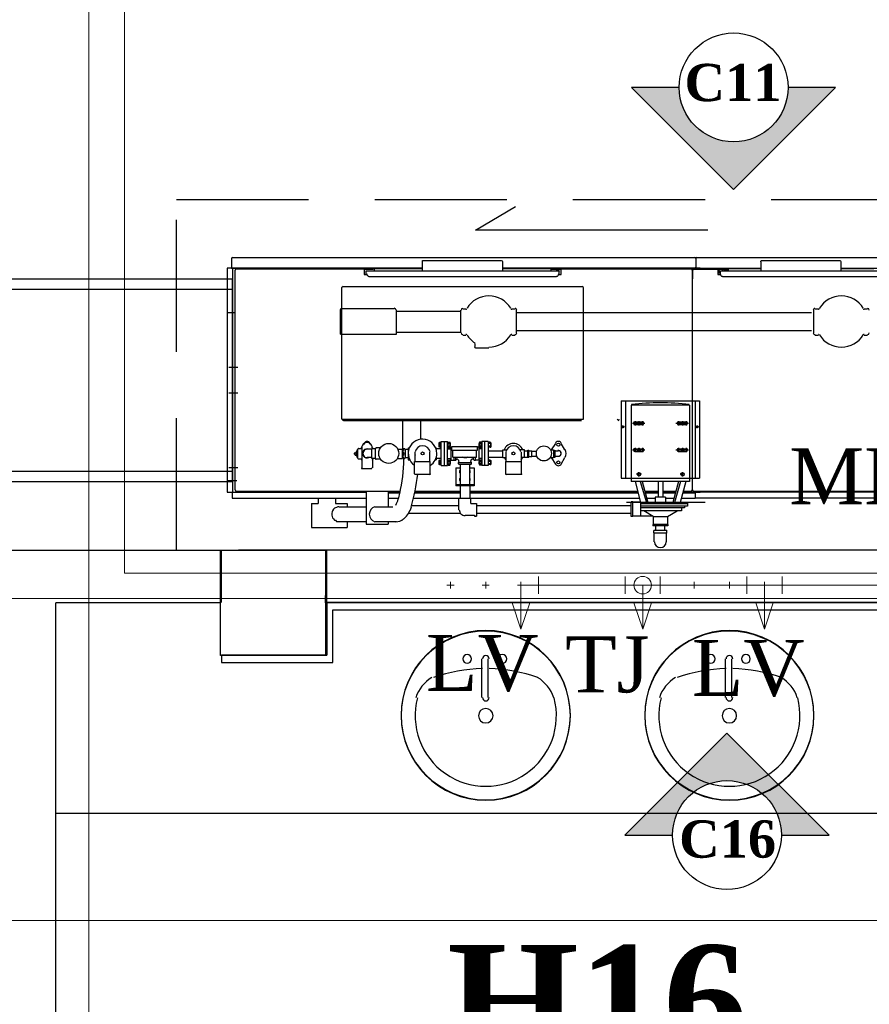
# Model space of a CAD drawing. Header units: millimetres. Extents: x 335 to 91596, y -1 to 84.
# Tile 52 of 87: x 382.34 to 385.55, y 19.31 to 23.03. Entities that reach past the tile are written whole.
import ezdxf

# ---------------------------------------------------------------- set-up
doc = ezdxf.new("R2010")
doc.units = ezdxf.units.MM
doc.header["$MEASUREMENT"] = 0
doc.linetypes.add('Dashed', pattern=[0.75, 0.5, -0.25])
for name, color, linetype, lineweight in [('AF-Conexões', 7, 'Continuous', 20), ('AF-Conexões detalhe', 7, 'Continuous', 20), ('AF-Textos conexão', 7, 'Continuous', 20), ('AF-Tubos detalhe', 5, 'Continuous', 20), ('DI-Detalhes', 7, 'Continuous', 20), ('SIMBOLOS INT', 8, 'Continuous', 5)]:
    doc.layers.add(name, color=color, linetype=linetype, lineweight=lineweight)
doc.styles.add('TimesNewRoman', font='times.ttf')
doc.styles.add('TimesNewRomanN', font='timesbd.ttf')

msp = doc.modelspace()

# ---------------------------------------------------------------- hatches: boundary and pattern name
at = {"linetype": 'Continuous'}
for color, points in [(3, [(385.2472, 22.7769), (385.4272, 22.7769), (385.0412, 22.3909), (384.6552, 22.7769), (384.8352, 22.7769), (384.8392, 22.7349), (384.8532, 22.6929), (384.8742, 22.6559), (384.9032, 22.6239), (384.9382, 22.5979), (384.9772, 22.5819), (385.0202, 22.5719), (385.0642, 22.5719), (385.1062, 22.5809), (385.1452, 22.5979), (385.1782, 22.6239), (385.2082, 22.6559), (385.2302, 22.6929), (385.2422, 22.7319)]), (8, [(384.4197, 20.4009), (384.4236, 20.402), (384.4079, 20.4723), (384.3845, 20.5407), (384.3532, 20.6012), (384.2986, 20.652), (384.2361, 20.6891), (384.1657, 20.7125), (384.0954, 20.7203), (384.0251, 20.7125), (383.9626, 20.6891), (383.9001, 20.652), (383.8454, 20.5992), (383.8142, 20.5387), (383.7907, 20.4723), (383.7907, 20.4723), (383.8142, 20.5407), (383.8532, 20.6032), (383.9001, 20.652), (383.9626, 20.6891), (384.0329, 20.7125), (384.1032, 20.7203), (384.1736, 20.7125), (384.2361, 20.6891), (384.2986, 20.652), (384.3532, 20.6012), (384.3845, 20.5387), (384.4079, 20.4723), (384.4236, 20.402), (384.4236, 20.4), (384.4236, 20.4)]), (8, [(385.3416, 20.4009), (385.3454, 20.402), (385.3298, 20.4723), (385.3064, 20.5407), (385.2751, 20.6012), (385.2204, 20.652), (385.1579, 20.6891), (385.0876, 20.7125), (385.0173, 20.7203), (384.947, 20.7125), (384.8845, 20.6891), (384.822, 20.652), (384.7673, 20.5992), (384.7361, 20.5387), (384.7126, 20.4723), (384.7126, 20.4723), (384.7361, 20.5407), (384.7751, 20.6032), (384.822, 20.652), (384.8845, 20.6891), (384.9548, 20.7125), (385.0251, 20.7203), (385.0954, 20.7125), (385.1579, 20.6891), (385.2204, 20.652), (385.2751, 20.6012), (385.3064, 20.5387), (385.3298, 20.4723), (385.3454, 20.402), (385.3454, 20.4), (385.3454, 20.4)]), (8, [(383.75, 20.6242), (383.75, 20.6262), (383.75, 20.6262), (383.75, 20.6242), (383.75, 20.6242), (383.75, 20.6242), (383.75, 20.6242)]), (8, [(384.6719, 20.6242), (384.6719, 20.6262), (384.6719, 20.6262), (384.6719, 20.6242), (384.6719, 20.6242), (384.6719, 20.6242), (384.6719, 20.6242)]), (3, [(384.8101, 19.9484), (384.6301, 19.9484), (385.0161, 20.3344), (385.4021, 19.9484), (385.2221, 19.9484), (385.2181, 19.9904), (385.2041, 20.0324), (385.1831, 20.0694), (385.1541, 20.1014), (385.1191, 20.1274), (385.0801, 20.1434), (385.0371, 20.1534), (384.9931, 20.1534), (384.9511, 20.1444), (384.9121, 20.1274), (384.8791, 20.1014), (384.8491, 20.0694), (384.8271, 20.0324), (384.8151, 19.9934)])]:
    msp.add_hatch(color=color, dxfattribs=at).paths.add_polyline_path(points)

# ---------------------------------------------------------------- linework, layer by layer
at = {"color": 3}
for p, q in [((385.0412, 22.3909), (384.6552, 22.7769)), ((384.8352, 22.7769), (384.6552, 22.7769)), ((385.4272, 22.7769), (385.0412, 22.3909)), ((385.4272, 22.7769), (385.2472, 22.7769)), ((384.6301, 19.9484), (385.0161, 20.3344)), ((385.0161, 20.3344), (385.4021, 19.9484)), ((384.6301, 19.9484), (384.8101, 19.9484)), ((385.2221, 19.9484), (385.4021, 19.9484))]:
    msp.add_line(p, q, dxfattribs=at)
at = {"color": 7}
for p, q in [((384.065, 22.2372), (384.216, 22.3262)), ((384.943, 22.2372), (384.065, 22.2372)), ((381.023, 22.0532), (383.145, 22.0532)), ((381.064, 22.0142), (383.145, 22.0142)), ((381.064, 21.3252), (383.145, 21.3252)), ((381.023, 21.2862), (383.145, 21.2862)), ((379.563, 21.0262), (383.497, 21.0262)), ((383.099, 20.6282), (383.099, 21.0262)), ((383.1032, 20.8278), (383.1032, 21.027)), ((391.923, 21.0262), (383.497, 21.0262)), ((383.5017, 20.8278), (383.5017, 21.027)), ((383.099, 20.8272), (382.476, 20.8272)), ((382.476, 17.1792), (382.476, 20.8272)), ((383.497, 20.8272), (383.497, 20.8542)), ((389.827, 20.8272), (383.497, 20.8272)), ((383.5017, 20.6285), (383.5017, 20.8278)), ((383.5017, 20.8278), (389.9704, 20.8278)), ((386.5486, 20.8278), (383.5017, 20.8278)), ((383.5017, 20.8278), (383.5017, 20.6285)), ((383.5251, 20.6012), (383.5251, 20.8004)), ((383.5251, 20.8004), (386.5486, 20.8004)), ((383.497, 20.6282), (383.099, 20.6282)), ((383.1032, 20.6285), (383.5017, 20.6285)), ((383.5017, 20.6285), (383.1032, 20.6285)), ((383.1032, 20.6285), (383.1032, 20.6012)), ((383.1032, 20.6012), (383.5251, 20.6012)), ((382.476, 20.0309), (386.5486, 20.0309))]:
    msp.add_line(p, q, dxfattribs=at)
at = {"color": 8}
for p, q in [((383.141, 22.1302), (383.141, 22.0952)), ((383.145, 22.1332), (385.707, 22.1332)), ((384.898, 22.1302), (384.898, 22.0952)), ((383.124, 22.0932), (383.124, 21.2462)), ((383.864, 22.0932), (383.124, 22.0932)), ((383.141, 22.0952), (383.141, 22.0932)), ((383.141, 22.0932), (383.864, 22.0932)), ((383.145, 22.0932), (383.145, 21.2462)), ((383.16, 22.0902), (383.677, 22.0902)), ((383.643, 22.0902), (383.643, 22.0692)), ((383.677, 22.0892), (383.677, 22.0902)), ((383.681, 22.0902), (383.681, 22.0832)), ((383.864, 22.0902), (383.681, 22.0902)), ((383.864, 22.0832), (383.864, 22.1222)), ((383.864, 22.1222), (384.163, 22.1222)), ((384.168, 22.0832), (384.168, 22.1172)), ((384.914, 22.0932), (384.168, 22.0932)), ((384.168, 22.0932), (384.896, 22.0932)), ((384.35, 22.0902), (384.168, 22.0902)), ((384.281, 22.0932), (384.281, 22.0902)), ((384.35, 22.0902), (384.35, 22.0832)), ((384.351, 22.0892), (384.351, 22.0902)), ((384.351, 22.0902), (384.88, 22.0902)), ((384.389, 22.0692), (384.389, 22.0902)), ((384.891, 22.0902), (385.018, 22.0902)), ((384.896, 22.0952), (384.898, 22.0952)), ((384.896, 22.0952), (384.896, 22.0932)), ((384.898, 22.0932), (385.145, 22.0932)), ((384.982, 22.0902), (384.982, 22.0692)), ((385.018, 22.0892), (385.018, 22.0902)), ((385.145, 22.0902), (385.02, 22.0902)), ((385.02, 22.0902), (385.02, 22.0832)), ((385.145, 22.0832), (385.145, 22.1172)), ((385.147, 22.1222), (385.444, 22.1222)), ((385.448, 22.0832), (385.448, 22.1172)), ((385.448, 22.0932), (385.708, 22.0932)), ((385.448, 22.0932), (385.724, 22.0932)), ((385.572, 22.0902), (385.448, 22.0902)), ((383.145, 21.2862), (383.145, 22.0532)), ((383.155, 21.2542), (383.155, 22.0852)), ((383.643, 22.0892), (383.677, 22.0892)), ((383.643, 22.0692), (383.651, 22.0692)), ((383.651, 22.0712), (383.651, 22.0832)), ((383.651, 22.0832), (384.381, 22.0832)), ((383.651, 22.0832), (383.662, 22.0832)), ((383.661, 22.0622), (384.371, 22.0622)), ((383.864, 22.0832), (384.168, 22.0832)), ((384.351, 22.0892), (384.389, 22.0892)), ((384.381, 22.0832), (384.37, 22.0832)), ((384.381, 22.0712), (384.381, 22.0832)), ((384.381, 22.0832), (384.381, 22.0822)), ((384.381, 22.0692), (384.389, 22.0692)), ((384.886, 21.2542), (384.886, 22.0852)), ((384.887, 22.0532), (384.886, 22.0532)), ((384.887, 22.0532), (384.887, 22.0852)), ((384.891, 22.0892), (385.018, 22.0892)), ((384.982, 22.0892), (385.018, 22.0892)), ((384.991, 22.0742), (384.982, 22.0742)), ((384.982, 22.0692), (384.991, 22.0692)), ((384.983, 22.0782), (384.983, 22.0852)), ((384.986, 22.0792), (384.986, 22.0852)), ((384.991, 22.0772), (384.986, 22.0772)), ((384.988, 22.0892), (384.996, 22.0892)), ((384.988, 22.0782), (384.991, 22.0782)), ((384.991, 22.0832), (385.603, 22.0832)), ((384.991, 22.0822), (384.991, 22.0832)), ((384.991, 22.0712), (384.991, 22.0832)), ((384.996, 22.0892), (385.002, 22.0852)), ((384.999, 22.0622), (385.593, 22.0622)), ((385.002, 22.0832), (385.002, 22.0852)), ((385.007, 22.0892), (385.02, 22.0892)), ((385.007, 22.0892), (385.007, 22.0852)), ((385.007, 22.0852), (385.02, 22.0852)), ((385.145, 22.0832), (385.448, 22.0832)), ((383.558, 21.5222), (383.558, 22.0182)), ((383.563, 22.0232), (384.468, 22.0232)), ((384.473, 21.5222), (384.473, 22.0182)), ((383.155, 21.9242), (383.124, 21.9242)), ((383.554, 21.8432), (383.554, 21.9352)), ((383.559, 21.9402), (383.757, 21.9402)), ((383.765, 21.8432), (383.765, 21.9352)), ((383.765, 21.9302), (384.009, 21.9302)), ((384.009, 21.8482), (384.009, 21.9342)), ((384.016, 21.9392), (384.028, 21.9392)), ((384.202, 21.9392), (384.214, 21.9392)), ((384.219, 21.8482), (384.219, 21.9342)), ((385.336, 21.9242), (384.219, 21.9242)), ((384.914, 21.9242), (384.886, 21.9242)), ((385.344, 21.9342), (385.344, 21.8482)), ((385.349, 21.9392), (385.362, 21.9392)), ((385.535, 21.9392), (385.548, 21.9392)), ((383.554, 21.8432), (383.765, 21.8432)), ((383.765, 21.8512), (384.009, 21.8512)), ((384.016, 21.8402), (384.028, 21.8402)), ((384.202, 21.8402), (384.214, 21.8402)), ((385.336, 21.8562), (384.219, 21.8562)), ((385.349, 21.8402), (385.362, 21.8402)), ((385.535, 21.8402), (385.548, 21.8402)), ((384.063, 21.7962), (384.063, 21.8082)), ((384.065, 21.7922), (384.115, 21.7922)), ((383.165, 21.7172), (383.131, 21.7172)), ((383.165, 21.6202), (383.131, 21.6202)), ((384.616, 21.5912), (384.912, 21.5912)), ((384.616, 21.5912), (384.616, 21.2992)), ((384.632, 21.5912), (384.632, 21.2992)), ((384.654, 21.5752), (384.654, 21.2992)), ((384.874, 21.5752), (384.654, 21.5752)), ((384.874, 21.5752), (384.874, 21.2992)), ((384.896, 21.5912), (384.896, 21.2992)), ((384.912, 21.5912), (384.912, 21.2992)), ((383.558, 21.5222), (384.473, 21.5222)), ((383.561, 21.5212), (383.561, 21.5222)), ((383.561, 21.5172), (383.566, 21.5222)), ((383.565, 21.5162), (384.009, 21.5162)), ((383.788, 21.5162), (383.788, 21.4052)), ((383.856, 21.5162), (383.856, 21.4452)), ((384.009, 21.5162), (384.466, 21.5162)), ((384.601, 21.5222), (384.606, 21.5172)), ((384.609, 21.5212), (384.609, 21.5222)), ((384.622, 21.4882), (384.622, 21.4962)), ((384.658, 21.5062), (384.705, 21.5062)), ((384.668, 21.5142), (384.668, 21.4982)), ((384.668, 21.5122), (384.696, 21.5122)), ((384.696, 21.5002), (384.668, 21.5002)), ((384.689, 21.5062), (384.673, 21.5062)), ((384.683, 21.5142), (384.683, 21.4982)), ((384.696, 21.5142), (384.696, 21.4982)), ((384.823, 21.5062), (384.87, 21.5062)), ((384.833, 21.5142), (384.833, 21.4982)), ((384.833, 21.5122), (384.861, 21.5122)), ((384.861, 21.5002), (384.833, 21.5002)), ((384.855, 21.5062), (384.839, 21.5062)), ((384.848, 21.5142), (384.848, 21.4982)), ((384.861, 21.5142), (384.861, 21.4982)), ((384.903, 21.4882), (384.903, 21.4962)), ((384.628, 21.4932), (384.62, 21.4932)), ((384.908, 21.4932), (384.9, 21.4932)), ((383.633, 21.4132), (383.635, 21.4202)), ((383.643, 21.4302), (383.641, 21.4262)), ((383.666, 21.4262), (383.665, 21.4302)), ((383.927, 21.4342), (383.927, 21.4322)), ((383.927, 21.4162), (383.927, 21.4322)), ((383.929, 21.4342), (383.935, 21.4342)), ((383.929, 21.4292), (383.935, 21.4292)), ((383.929, 21.4202), (383.935, 21.4202)), ((383.935, 21.3462), (383.935, 21.4372)), ((383.935, 21.4372), (383.947, 21.4372)), ((383.947, 21.4372), (383.959, 21.4372)), ((383.947, 21.3462), (383.947, 21.4372)), ((383.959, 21.3462), (383.959, 21.4372)), ((383.961, 21.4342), (383.968, 21.4342)), ((383.961, 21.4302), (383.968, 21.4302)), ((383.961, 21.4202), (383.968, 21.4202)), ((383.969, 21.4322), (383.969, 21.4182)), ((383.969, 21.4302), (383.969, 21.4292)), ((383.969, 21.4292), (383.969, 21.4202)), ((384.079, 21.4302), (384.078, 21.4292)), ((384.078, 21.4202), (384.078, 21.4292)), ((384.079, 21.4202), (384.078, 21.4202)), ((384.088, 21.4342), (384.079, 21.4342)), ((384.079, 21.4182), (384.079, 21.4322)), ((384.088, 21.4302), (384.079, 21.4302)), ((384.088, 21.4202), (384.079, 21.4202)), ((384.1, 21.4372), (384.088, 21.4372)), ((384.088, 21.4372), (384.088, 21.3462)), ((384.112, 21.4372), (384.1, 21.4372)), ((384.1, 21.3462), (384.1, 21.4372)), ((384.112, 21.4372), (384.112, 21.3462)), ((384.12, 21.4342), (384.112, 21.4342)), ((384.12, 21.4292), (384.112, 21.4292)), ((384.12, 21.4202), (384.112, 21.4202)), ((384.12, 21.4342), (384.122, 21.4322)), ((384.122, 21.4322), (384.122, 21.4162)), ((384.367, 21.4302), (384.351, 21.4052)), ((384.403, 21.4052), (384.389, 21.4302)), ((383.606, 21.3892), (383.606, 21.3932)), ((383.609, 21.3942), (383.611, 21.3942)), ((383.609, 21.3862), (383.611, 21.3862)), ((383.613, 21.3972), (383.613, 21.3982)), ((383.613, 21.3982), (383.613, 21.3842)), ((383.617, 21.3982), (383.613, 21.3982)), ((383.613, 21.3842), (383.617, 21.3842)), ((383.617, 21.3762), (383.617, 21.4052)), ((383.619, 21.4052), (383.617, 21.4052)), ((383.619, 21.3732), (383.619, 21.4092)), ((383.63, 21.4102), (383.622, 21.4102)), ((383.634, 21.4162), (383.633, 21.4102)), ((383.634, 21.4132), (383.634, 21.3372)), ((383.672, 21.4082), (383.654, 21.4082)), ((383.677, 21.4092), (383.672, 21.4162)), ((383.672, 21.3732), (383.672, 21.4092)), ((383.686, 21.4092), (383.672, 21.4092)), ((383.674, 21.4132), (383.674, 21.4092)), ((383.686, 21.3722), (383.686, 21.4102)), ((383.704, 21.4132), (383.688, 21.4132)), ((383.77, 21.4082), (383.788, 21.4082)), ((383.788, 21.3732), (383.788, 21.4082)), ((383.788, 21.4052), (383.789, 21.4052)), ((383.789, 21.3812), (383.789, 21.4002)), ((383.797, 21.4102), (383.792, 21.4102)), ((383.797, 21.4082), (383.809, 21.4082)), ((383.798, 21.4082), (383.798, 21.3762)), ((383.809, 21.4132), (383.809, 21.3682)), ((383.809, 21.4132), (383.814, 21.4132)), ((383.836, 21.3622), (383.836, 21.3972)), ((383.892, 21.3622), (383.892, 21.3972)), ((383.913, 21.4132), (383.915, 21.4132)), ((383.915, 21.4132), (383.915, 21.4102)), ((383.935, 21.4092), (383.915, 21.4092)), ((383.929, 21.4162), (383.935, 21.4162)), ((383.959, 21.4092), (383.972, 21.4092)), ((383.961, 21.4142), (383.968, 21.4142)), ((383.972, 21.3662), (383.972, 21.4162)), ((383.972, 21.4162), (383.975, 21.4162)), ((383.975, 21.4042), (383.975, 21.4182)), ((383.975, 21.4182), (384.072, 21.4182)), ((383.975, 21.4042), (384.072, 21.4042)), ((383.979, 21.3782), (383.979, 21.4042)), ((384.068, 21.3782), (384.068, 21.4042)), ((384.072, 21.4042), (384.072, 21.4182)), ((384.078, 21.4162), (384.072, 21.4162)), ((384.078, 21.3662), (384.078, 21.4162)), ((384.088, 21.4092), (384.078, 21.4092)), ((384.088, 21.4142), (384.079, 21.4142)), ((384.12, 21.4162), (384.112, 21.4162)), ((384.112, 21.4022), (384.16, 21.4022)), ((384.12, 21.4162), (384.122, 21.4162)), ((384.16, 21.4022), (384.168, 21.4022)), ((384.168, 21.3772), (384.168, 21.4052)), ((384.168, 21.4052), (384.182, 21.4052)), ((384.18, 21.3622), (384.18, 21.3972)), ((384.25, 21.4052), (384.234, 21.4052)), ((384.238, 21.3622), (384.238, 21.3972)), ((384.25, 21.3772), (384.25, 21.4052)), ((384.25, 21.4022), (384.262, 21.4022)), ((384.262, 21.3782), (384.262, 21.4042)), ((384.262, 21.4042), (384.266, 21.4042)), ((384.266, 21.3782), (384.266, 21.4042)), ((384.266, 21.4022), (384.277, 21.4022)), ((384.277, 21.3812), (384.277, 21.4022)), ((384.277, 21.4002), (384.295, 21.4002)), ((384.277, 21.3822), (384.295, 21.3822)), ((384.349, 21.4052), (384.359, 21.4052)), ((384.359, 21.4052), (384.359, 21.3762)), ((384.359, 21.4022), (384.366, 21.4042)), ((384.366, 21.3782), (384.366, 21.4042)), ((384.366, 21.4022), (384.378, 21.4022)), ((384.658, 21.4052), (384.705, 21.4052)), ((384.668, 21.4132), (384.668, 21.3972)), ((384.668, 21.4102), (384.696, 21.4102)), ((384.696, 21.3982), (384.668, 21.3982)), ((384.689, 21.4052), (384.673, 21.4052)), ((384.683, 21.4132), (384.683, 21.3972)), ((384.696, 21.4132), (384.696, 21.3972)), ((384.823, 21.4052), (384.87, 21.4052)), ((384.833, 21.4132), (384.833, 21.3972)), ((384.833, 21.4102), (384.861, 21.4102)), ((384.861, 21.3982), (384.833, 21.3982)), ((384.855, 21.4052), (384.839, 21.4052)), ((384.848, 21.4132), (384.848, 21.3972)), ((384.861, 21.4132), (384.861, 21.3972)), ((383.619, 21.3762), (383.617, 21.3762)), ((383.634, 21.3702), (383.622, 21.3702)), ((383.63, 21.3722), (383.634, 21.3662)), ((383.672, 21.3762), (383.654, 21.3762)), ((383.686, 21.3732), (383.672, 21.3732)), ((383.674, 21.3662), (383.677, 21.3732)), ((383.674, 21.3732), (383.674, 21.3372)), ((383.704, 21.3702), (383.688, 21.3702)), ((383.77, 21.3732), (383.788, 21.3732)), ((383.788, 21.3762), (383.789, 21.3762)), ((383.797, 21.3722), (383.792, 21.3722)), ((383.797, 21.3762), (383.809, 21.3762)), ((383.809, 21.3682), (383.814, 21.3682)), ((383.834, 21.3152), (383.834, 21.3622)), ((383.834, 21.3622), (383.893, 21.3622)), ((383.893, 21.3152), (383.893, 21.3622)), ((383.913, 21.3682), (383.915, 21.3682)), ((383.935, 21.3732), (383.915, 21.3732)), ((383.915, 21.3722), (383.915, 21.3682)), ((383.927, 21.3662), (383.927, 21.3652)), ((383.927, 21.3502), (383.927, 21.3652)), ((383.929, 21.3662), (383.935, 21.3662)), ((383.929, 21.3622), (383.935, 21.3622)), ((383.929, 21.3532), (383.935, 21.3532)), ((383.929, 21.3502), (383.935, 21.3502)), ((383.935, 21.3462), (383.947, 21.3462)), ((383.947, 21.3462), (383.959, 21.3462)), ((383.959, 21.3732), (383.972, 21.3732)), ((383.961, 21.3662), (383.968, 21.3662)), ((383.961, 21.3622), (383.968, 21.3622)), ((383.961, 21.3532), (383.968, 21.3532)), ((383.961, 21.3472), (383.968, 21.3472)), ((383.969, 21.3652), (383.969, 21.3512)), ((383.969, 21.3632), (383.969, 21.3622)), ((383.969, 21.3622), (383.969, 21.3532)), ((383.972, 21.3662), (383.984, 21.3662)), ((383.979, 21.3782), (384.068, 21.3782)), ((383.984, 21.3662), (383.984, 21.3782)), ((383.985, 21.3662), (383.99, 21.3662)), ((383.99, 21.3682), (383.99, 21.3782)), ((384, 21.3532), (384, 21.3582)), ((384.001, 21.3582), (384.048, 21.3582)), ((384.001, 21.3512), (384.048, 21.3512)), ((384.007, 21.2732), (384.007, 21.3512)), ((384.043, 21.2732), (384.043, 21.3512)), ((384.049, 21.3532), (384.049, 21.3582)), ((384.055, 21.3702), (384.057, 21.3702)), ((384.057, 21.3682), (384.057, 21.3782)), ((384.059, 21.3662), (384.064, 21.3662)), ((384.064, 21.3662), (384.064, 21.3782)), ((384.078, 21.3662), (384.064, 21.3662)), ((384.088, 21.3732), (384.078, 21.3732)), ((384.079, 21.3632), (384.078, 21.3622)), ((384.078, 21.3532), (384.078, 21.3622)), ((384.079, 21.3532), (384.078, 21.3532)), ((384.088, 21.3662), (384.079, 21.3662)), ((384.079, 21.3512), (384.079, 21.3652)), ((384.088, 21.3622), (384.079, 21.3622)), ((384.088, 21.3532), (384.079, 21.3532)), ((384.088, 21.3472), (384.079, 21.3472)), ((384.1, 21.3462), (384.088, 21.3462)), ((384.112, 21.3462), (384.1, 21.3462)), ((384.112, 21.3782), (384.16, 21.3782)), ((384.12, 21.3662), (384.112, 21.3662)), ((384.12, 21.3622), (384.112, 21.3622)), ((384.12, 21.3532), (384.112, 21.3532)), ((384.12, 21.3502), (384.112, 21.3502)), ((384.12, 21.3662), (384.122, 21.3652)), ((384.12, 21.3502), (384.122, 21.3502)), ((384.122, 21.3652), (384.122, 21.3502)), ((384.16, 21.3782), (384.168, 21.3782)), ((384.168, 21.3772), (384.18, 21.3772)), ((384.179, 21.3152), (384.179, 21.3622)), ((384.179, 21.3622), (384.239, 21.3622)), ((384.25, 21.3772), (384.238, 21.3772)), ((384.239, 21.3152), (384.239, 21.3622)), ((384.25, 21.3782), (384.262, 21.3782)), ((384.262, 21.3782), (384.266, 21.3782)), ((384.266, 21.3812), (384.277, 21.3812)), ((384.349, 21.3762), (384.359, 21.3762)), ((384.351, 21.3762), (384.367, 21.3512)), ((384.359, 21.3782), (384.366, 21.3782)), ((384.378, 21.3812), (384.366, 21.3812)), ((384.389, 21.3512), (384.403, 21.3762)), ((383.165, 21.3372), (383.131, 21.3372)), ((383.635, 21.3352), (383.67, 21.3352)), ((383.836, 21.3142), (383.892, 21.3142)), ((383.99, 21.3372), (384.007, 21.3372)), ((383.99, 21.3372), (383.99, 21.2702)), ((384.043, 21.3372), (384.059, 21.3372)), ((384.059, 21.3372), (384.059, 21.2702)), ((384.18, 21.3142), (384.238, 21.3142)), ((384.689, 21.3132), (384.673, 21.3132)), ((384.683, 21.3052), (384.683, 21.3212)), ((384.855, 21.3132), (384.839, 21.3132)), ((384.848, 21.3052), (384.848, 21.3212)), ((383.129, 21.2892), (383.161, 21.2892)), ((384.059, 21.2732), (383.99, 21.2732)), ((384.059, 21.2702), (383.99, 21.2702)), ((383.999, 21.2702), (383.999, 21.2732)), ((384.007, 21.2222), (384.007, 21.2702)), ((384.043, 21.2702), (384.043, 21.2222)), ((384.049, 21.2702), (384.049, 21.2732)), ((384.616, 21.2992), (384.912, 21.2992)), ((384.654, 21.2992), (384.654, 21.2862)), ((384.874, 21.2862), (384.654, 21.2862)), ((384.668, 21.2862), (384.689, 21.2062)), ((384.688, 21.2862), (384.711, 21.2062)), ((384.695, 21.2862), (384.717, 21.2062)), ((384.755, 21.2862), (384.755, 21.2272)), ((384.773, 21.2862), (384.773, 21.2272)), ((384.833, 21.2862), (384.811, 21.2062)), ((384.84, 21.2862), (384.817, 21.2062)), ((384.86, 21.2862), (384.839, 21.2062)), ((384.874, 21.2992), (384.874, 21.2862)), ((383.124, 21.2462), (383.65, 21.2462)), ((383.144, 21.2462), (383.144, 21.2232)), ((383.144, 21.2452), (383.65, 21.2452)), ((383.16, 21.2492), (383.778, 21.2492)), ((383.65, 21.2492), (383.65, 21.1242)), ((383.734, 21.2492), (383.734, 21.1902)), ((383.734, 21.2462), (383.778, 21.2462)), ((383.734, 21.2452), (383.777, 21.2452)), ((383.734, 21.2432), (383.777, 21.2432)), ((383.836, 21.2492), (384.007, 21.2492)), ((383.836, 21.2462), (384.007, 21.2462)), ((383.836, 21.2452), (384.007, 21.2452)), ((383.836, 21.2432), (384.007, 21.2432)), ((384.043, 21.2492), (384.677, 21.2492)), ((384.043, 21.2462), (384.679, 21.2462)), ((384.043, 21.2452), (384.679, 21.2452)), ((384.043, 21.2432), (384.679, 21.2432)), ((384.705, 21.2492), (384.755, 21.2492)), ((384.705, 21.2462), (384.755, 21.2462)), ((384.707, 21.2452), (384.755, 21.2452)), ((384.707, 21.2432), (384.755, 21.2432)), ((384.773, 21.2492), (384.823, 21.2492)), ((384.773, 21.2462), (384.823, 21.2462)), ((384.773, 21.2452), (384.821, 21.2452)), ((384.773, 21.2432), (384.821, 21.2432)), ((384.849, 21.2492), (384.88, 21.2492)), ((384.849, 21.2462), (384.914, 21.2462)), ((384.849, 21.2452), (384.896, 21.2452)), ((384.849, 21.2432), (384.896, 21.2432)), ((384.891, 21.2492), (385.694, 21.2492)), ((385.724, 21.2462), (384.895, 21.2462)), ((385.708, 21.2452), (384.895, 21.2452)), ((384.896, 21.2462), (384.896, 21.2232)), ((383.144, 21.2232), (383.65, 21.2232)), ((383.444, 21.2032), (383.469, 21.2032)), ((383.444, 21.2032), (383.444, 21.1122)), ((383.469, 21.2232), (383.469, 21.2032)), ((383.534, 21.2232), (383.534, 21.2032)), ((383.534, 21.2032), (383.579, 21.2032)), ((383.579, 21.2032), (383.579, 21.1902)), ((383.734, 21.2232), (383.773, 21.2232)), ((383.83, 21.2232), (384.007, 21.2232)), ((384.001, 21.1792), (384.001, 21.2222)), ((384.047, 21.2222), (384.001, 21.2222)), ((384.043, 21.2232), (384.684, 21.2232)), ((384.047, 21.2022), (384.047, 21.2222)), ((384.047, 21.2022), (384.06, 21.2022)), ((384.06, 21.2032), (384.068, 21.2032)), ((384.06, 21.2032), (384.06, 21.2022)), ((384.068, 21.2032), (384.068, 21.1552)), ((384.934, 21.2062), (384.636, 21.2062)), ((384.654, 21.1542), (384.654, 21.2092)), ((384.66, 21.2092), (384.654, 21.2092)), ((384.66, 21.1542), (384.66, 21.2092)), ((384.689, 21.2072), (384.66, 21.2072)), ((384.689, 21.2072), (384.689, 21.1552)), ((384.866, 21.2062), (384.689, 21.2062)), ((384.866, 21.2012), (384.689, 21.2012)), ((384.712, 21.2232), (384.744, 21.2232)), ((384.744, 21.2272), (384.744, 21.2062)), ((384.784, 21.2272), (384.744, 21.2272)), ((384.784, 21.2272), (384.784, 21.2062)), ((384.784, 21.2232), (384.816, 21.2232)), ((384.844, 21.2232), (384.896, 21.2232)), ((384.866, 21.2062), (384.866, 21.1932)), ((385.708, 21.2232), (384.896, 21.2232)), ((383.522, 21.1712), (383.521, 21.1662)), ((383.521, 21.1662), (383.521, 21.1622)), ((383.521, 21.1622), (383.521, 21.1592)), ((383.521, 21.1592), (383.522, 21.1542)), ((383.523, 21.1752), (383.522, 21.1712)), ((383.527, 21.1812), (383.523, 21.1752)), ((383.531, 21.1852), (383.527, 21.1812)), ((383.534, 21.1862), (383.531, 21.1852)), ((383.538, 21.1872), (383.534, 21.1862)), ((383.543, 21.1902), (383.538, 21.1872)), ((383.547, 21.1902), (383.543, 21.1902)), ((383.549, 21.1902), (383.651, 21.1902)), ((383.685, 21.1902), (383.752, 21.1902)), ((383.81, 21.1662), (384.007, 21.1662)), ((383.824, 21.1952), (384.001, 21.1952)), ((384.025, 21.1592), (384.06, 21.1592)), ((384.06, 21.1592), (384.06, 21.1552)), ((384.068, 21.1952), (384.654, 21.1952)), ((384.068, 21.1662), (384.654, 21.1662)), ((384.866, 21.1932), (384.689, 21.1932)), ((384.855, 21.1862), (384.689, 21.1862)), ((384.844, 21.1752), (384.689, 21.1752)), ((384.737, 21.1542), (384.701, 21.1752)), ((384.791, 21.1542), (384.827, 21.1752)), ((384.844, 21.1862), (384.844, 21.1752)), ((384.855, 21.1932), (384.855, 21.1862)), ((383.522, 21.1542), (383.523, 21.1482)), ((383.523, 21.1482), (383.527, 21.1442)), ((383.527, 21.1442), (383.531, 21.1402)), ((383.531, 21.1402), (383.534, 21.1392)), ((383.534, 21.1392), (383.538, 21.1352)), ((383.538, 21.1352), (383.543, 21.1352)), ((383.543, 21.1352), (383.549, 21.1342)), ((383.547, 21.1342), (383.65, 21.1342)), ((383.579, 21.1342), (383.579, 21.1122)), ((383.65, 21.1242), (383.734, 21.1242)), ((383.685, 21.1342), (383.765, 21.1342)), ((383.734, 21.1342), (383.734, 21.1242)), ((384.06, 21.1552), (384.068, 21.1552)), ((384.66, 21.1542), (384.654, 21.1542)), ((384.689, 21.1552), (384.66, 21.1552)), ((384.733, 21.1552), (384.689, 21.1552)), ((384.792, 21.1232), (384.736, 21.1232)), ((384.736, 21.1232), (384.736, 21.1182)), ((384.737, 21.1542), (384.737, 21.1232)), ((384.737, 21.1542), (384.791, 21.1542)), ((384.791, 21.1542), (384.791, 21.1232)), ((384.792, 21.1232), (384.792, 21.1182)), ((383.444, 21.1122), (383.579, 21.1122)), ((384.792, 21.1182), (384.736, 21.1182)), ((384.739, 21.0922), (384.739, 21.1002)), ((384.741, 21.1022), (384.787, 21.1022)), ((384.741, 21.0582), (384.741, 21.0922)), ((384.741, 21.0922), (384.787, 21.0922)), ((384.747, 21.1022), (384.747, 21.1182)), ((384.747, 21.1022), (384.781, 21.1022)), ((384.781, 21.1022), (384.781, 21.1182)), ((384.787, 21.0582), (384.787, 21.0922)), ((384.789, 21.0922), (384.789, 21.1002)), ((384.0876, 20.6149), (384.0876, 20.4684)), ((384.1111, 20.6149), (384.1111, 20.4684)), ((385.0095, 20.6149), (385.0095, 20.4684)), ((385.0329, 20.6149), (385.0329, 20.4684))]:
    msp.add_line(p, q, dxfattribs=at)
msp.add_line((383.497, 21.0262), (383.497, 20.6282))
at = {"color": 7, "linetype": 'Dashed'}
msp.add_lwpolyline([(385.917, 21.0262), (382.933, 21.0262), (382.933, 22.3532), (385.917, 22.3532), (385.917, 21.0262)], dxfattribs=at)
at = {"color": 3}
for centre in [(385.0412, 22.7769), (385.0161, 19.9484)]:
    msp.add_circle(centre, 0.206, dxfattribs=at)
at = {"color": 8}
for centre, radius in [((384.622, 21.4932), 0.00398), ((384.683, 21.5062), 0.00663), ((384.848, 21.5062), 0.00663), ((384.903, 21.4932), 0.00398), ((383.736, 21.3922), 0.0379), ((384.323, 21.3922), 0.0284), ((384.378, 21.4252), 0.0058), ((383.864, 21.3922), 0.0058), ((384.208, 21.3922), 0.0058), ((384.683, 21.4052), 0.00663), ((384.848, 21.4052), 0.00663), ((384.378, 21.3582), 0.0058), ((384.683, 21.3132), 0.00663), ((384.848, 21.3132), 0.00663)]:
    msp.add_circle(centre, radius, dxfattribs=at)
for centre, radius, start, end in [((383.145, 22.1302), 0.00369, 90, 180), ((384.895, 22.1302), 0.00369, 0, 90), ((384.902, 22.1302), 0.00369, 90, 180), ((383.16, 22.0852), 0.00516, 90, 180), ((384.163, 22.1172), 0.00421, 0, 89.9999), ((384.88, 22.0852), 0.00516, 0, 90), ((384.891, 22.0852), 0.00516, 90, 180), ((385.147, 22.1172), 0.00421, 89.9999, 180), ((385.444, 22.1172), 0.00421, 0, 90), ((383.661, 22.0712), 0.00842, 180, 270), ((384.371, 22.0712), 0.00842, 270, 0), ((384.891, 22.0852), 0.00317, 90, 180), ((384.98, 22.0852), 0.00303, 0, 61.438), ((384.986, 22.0782), 0.00303, 209.923, 270), ((384.986, 22.0782), 0.00104, 180, 270), ((384.988, 22.0852), 0.00212, 90.0002, 180), ((384.988, 22.0792), 0.00212, 180, 270), ((384.999, 22.0712), 0.00842, 180, 270), ((383.563, 22.0182), 0.00516, 90, 180), ((384.468, 22.0182), 0.00516, 0, 90), ((384.115, 21.8912), 0.0969, 31.3976, 148.598), ((385.449, 21.8912), 0.0969, 31.3994, 148.6), ((383.559, 21.9352), 0.00634, 89.9999, 180), ((383.757, 21.9352), 0.00634, 0, 89.9999), ((384.016, 21.9342), 0.00634, 89.9982, 179.998), ((384.028, 21.9422), 0.00421, 269.998, 328.604), ((384.202, 21.9422), 0.00421, 211.399, 269.998), ((384.214, 21.9342), 0.00634, 359.998, 89.9982), ((385.349, 21.9342), 0.00634, 89.9999, 180), ((385.362, 21.9422), 0.00421, 270, 328.606), ((385.535, 21.9422), 0.00421, 211.4, 270), ((385.548, 21.9342), 0.00634, 0, 89.9998), ((384.016, 21.8482), 0.00634, 179.998, 269.998), ((384.028, 21.8382), 0.00421, 31.3986, 89.9982), ((384.115, 21.8912), 0.0969, 211.397, 236.327), ((384.115, 21.8912), 0.0969, 269.998, 328.6), ((384.202, 21.8382), 0.00421, 89.9982, 148.592), ((384.214, 21.8482), 0.00634, 269.998, 359.998), ((385.349, 21.8482), 0.00634, 180, 270), ((385.362, 21.8382), 0.00421, 31.4004, 89.9999), ((385.449, 21.8912), 0.0969, 211.399, 328.602), ((385.535, 21.8382), 0.00421, 89.9999, 148.594), ((385.548, 21.8482), 0.00634, 270, 0), ((384.065, 21.7962), 0.00421, 179.998, 269.998), ((384.764, 20.6772), 0.9063, 83.0635, 96.9365), ((383.565, 21.5212), 0.00411, 180, 270), ((384.604, 21.5212), 0.00411, 270, 0), ((384.668, 21.5062), 0.00597, 90, 270), ((384.696, 21.5062), 0.00597, 270, 90), ((384.833, 21.5062), 0.00597, 90, 270), ((384.861, 21.5062), 0.00597, 270, 90), ((383.654, 21.4132), 0.02, 359.746, 180), ((383.654, 21.4252), 0.0126, 30.0024, 149.999), ((383.864, 21.3922), 0.0542, 0.0001, 236.089), ((383.864, 21.3922), 0.029, 11.6821, 168.278), ((383.929, 21.4322), 0.00245, 110.228, 249.772), ((383.929, 21.4182), 0.00245, 110.228, 249.772), ((383.935, 21.4252), 0.00739, 141.56, 218.44), ((383.975, 21.4252), 0.0155, 162.011, 197.989), ((383.964, 21.4322), 0.00415, 144.868, 215.132), ((383.964, 21.4182), 0.00415, 144.868, 215.132), ((383.964, 21.4322), 0.00415, 324.868, 35.1321), ((383.964, 21.4182), 0.00415, 324.869, 35.1314), ((383.953, 21.4252), 0.0155, 342.011, 17.9889), ((384.083, 21.4322), 0.00415, 144.869, 215.131), ((384.083, 21.4182), 0.00415, 144.868, 215.132), ((384.095, 21.4252), 0.0155, 162.011, 197.989), ((384.072, 21.4252), 0.0155, 342.011, 17.9889), ((384.084, 21.4322), 0.00415, 324.868, 35.132), ((384.084, 21.4182), 0.00415, 324.868, 35.1321), ((384.118, 21.4322), 0.00245, 290.228, 69.7721), ((384.118, 21.4182), 0.00245, 290.228, 69.7721), ((384.115, 21.4252), 0.00739, 321.56, 38.4396), ((384.208, 21.3922), 0.0379, 21.1818, 158.818), ((384.208, 21.3922), 0.029, 89.9999, 167.835), ((384.208, 21.3922), 0.029, 12.1648, 89.9999), ((384.378, 21.4252), 0.0126, 131.81, 148.837), ((384.378, 21.4252), 0.0126, 48.1898, 131.81), ((384.378, 21.4252), 0.0126, 30, 48.1896), ((383.609, 21.3932), 0.00202, 90, 179.999), ((383.609, 21.3932), 0.00202, 179.999, 270), ((383.609, 21.3892), 0.00202, 90, 179.999), ((383.609, 21.3892), 0.00202, 179.999, 270), ((383.611, 21.3972), 0.00202, 270, 0.0007), ((383.611, 21.3842), 0.00202, 0.0007, 90), ((383.622, 21.4092), 0.00212, 90, 180), ((383.63, 21.4132), 0.00212, 270, 339.859), ((383.654, 21.3922), 0.0172, 66.8842, 293.12), ((383.654, 21.3922), 0.0158, 90.0002, 270.178), ((383.688, 21.4102), 0.00202, 89.9999, 180), ((383.813, 21.4002), 0.0232, 155.91, 204.09), ((383.813, 21.3812), 0.0232, 155.91, 204.09), ((383.776, 21.4002), 0.0232, 335.91, 24.0905), ((383.776, 21.3812), 0.0232, 335.91, 24.0905), ((383.837, 21.3842), 0.00212, 180, 192.165), ((383.864, 21.3922), 0.029, 191.722, 192.165), ((383.889, 21.3842), 0.00212, 347.835, 0), ((383.864, 21.3922), 0.0542, 303.914, 0), ((384.378, 21.3922), 0.0295, 149.775, 150.009), ((384.378, 21.3922), 0.0107, 259.834, 100.166), ((384.378, 21.3922), 0.0105, 270, 90), ((384.378, 21.3922), 0.0295, 330, 30), ((384.668, 21.4052), 0.00597, 90, 270), ((384.696, 21.4052), 0.00597, 270, 90), ((384.833, 21.4052), 0.00597, 90, 270), ((384.861, 21.4052), 0.00597, 270, 90), ((383.622, 21.3732), 0.00212, 180, 270), ((383.688, 21.3722), 0.00202, 180, 270), ((383.16, 21.3822), 0.6337, 347.03, 359.009), ((383.929, 21.3652), 0.00245, 110.228, 249.772), ((383.929, 21.3512), 0.00245, 110.228, 249.772), ((383.935, 21.3582), 0.00739, 141.56, 218.44), ((383.975, 21.3582), 0.0155, 162.011, 197.989), ((383.964, 21.3652), 0.00415, 144.868, 215.132), ((383.964, 21.3512), 0.00415, 144.868, 215.132), ((383.964, 21.3652), 0.00415, 324.868, 35.1321), ((383.964, 21.3512), 0.00415, 324.869, 35.1314), ((383.953, 21.3582), 0.0155, 342.011, 17.9889), ((383.985, 21.3682), 0.00104, 180, 270), ((383.99, 21.3682), 0.00104, 270, 0), ((383.992, 21.3682), 0.00104, 90.0002, 180), ((383.992, 21.3612), 0.00947, 0, 89.9999), ((384.001, 21.3582), 0.00104, 90.0002, 180), ((384.001, 21.3532), 0.00104, 180, 270), ((384.001, 21.3612), 0.00104, 270, 0), ((384.025, 21.3922), 0.0158, 233.096, 306.904), ((384.044, 21.3772), 0.00212, 180, 192.165), ((384.055, 21.3612), 0.00947, 90.0002, 180), ((384.047, 21.3612), 0.00104, 180, 270), ((384.048, 21.3582), 0.00104, 0, 89.9999), ((384.048, 21.3532), 0.00104, 270, 0), ((384.057, 21.3682), 0.00104, 0, 89.9999), ((384.059, 21.3682), 0.00104, 180, 270), ((384.064, 21.3682), 0.00104, 270, 0), ((384.083, 21.3652), 0.00415, 144.869, 215.131), ((384.083, 21.3512), 0.00415, 144.868, 215.132), ((384.095, 21.3582), 0.0155, 162.011, 197.989), ((384.072, 21.3582), 0.0155, 342.011, 17.9889), ((384.084, 21.3652), 0.00415, 324.868, 35.132), ((384.084, 21.3512), 0.00415, 324.868, 35.1321), ((384.118, 21.3652), 0.00245, 290.228, 69.7721), ((384.118, 21.3512), 0.00245, 290.228, 69.7721), ((384.115, 21.3582), 0.00739, 321.56, 38.4396), ((384.208, 21.3922), 0.0379, 201.185, 221.397), ((384.208, 21.3922), 0.0379, 318.618, 338.815), ((384.378, 21.3582), 0.0126, 210, 270), ((384.378, 21.3582), 0.0126, 270, 330), ((383.635, 21.3372), 0.00212, 180, 270), ((383.67, 21.3372), 0.00212, 270, 0), ((383.131, 21.3922), 0.7192, 343.543, 353.702), ((383.836, 21.3152), 0.00212, 180, 270), ((383.892, 21.3152), 0.00212, 270, 0), ((384.009, 21.3232), 0.0058, 114.738, 245.263), ((384.039, 21.3232), 0.0058, 294.738, 65.2624), ((384.18, 21.3152), 0.00212, 180, 270), ((384.238, 21.3152), 0.00212, 270, 0), ((384.009, 21.2932), 0.0058, 114.738, 245.263), ((384.039, 21.2932), 0.0058, 294.738, 65.2624), ((383.16, 21.2542), 0.00516, 180, 270), ((383.641, 21.2622), 0.1381, 331.771, 351.4), ((384.88, 21.2542), 0.00516, 270, 0), ((384.891, 21.2542), 0.00516, 180, 270), ((383.692, 21.1622), 0.0295, 106.153, 253.568), ((383.722, 21.2222), 0.1052, 312.986, 341.509), ((384.025, 21.1792), 0.0222, 180, 270.5), ((383.762, 21.1792), 0.0459, 271.586, 310.391), ((384.741, 21.1002), 0.00135, 89.9999, 180), ((384.741, 21.0922), 0.00135, 180, 270), ((384.787, 21.1002), 0.00135, 0, 89.9999), ((384.787, 21.0922), 0.00135, 270, 0), ((384.764, 21.0582), 0.0224, 180, 0), ((384.1032, 20.402), 0.3201, 0, 180), ((384.1032, 20.4), 0.3201, 0, 180), ((385.0251, 20.402), 0.3201, 0, 180), ((385.0251, 20.4), 0.3201, 0, 180), ((384.0329, 20.6149), 0.0168, 0, 180), ((384.0329, 20.6149), 0.0168, 180, 0), ((384.1032, 20.6149), 0.0126, 0, 180), ((384.1657, 20.6149), 0.0168, 0, 180), ((384.1657, 20.6149), 0.0168, 180, 0), ((384.9548, 20.6149), 0.0168, 0, 180), ((384.9548, 20.6149), 0.0168, 180, 0), ((385.0251, 20.6149), 0.0126, 0, 180), ((385.0876, 20.6149), 0.0168, 0, 180), ((385.0876, 20.6149), 0.0168, 180, 0), ((384.1032, 19.9781), 0.6, 91.2067, 109.209), ((384.1032, 19.9781), 0.6, 70.7914, 88.7933), ((385.0251, 19.9781), 0.6, 91.2067, 109.209), ((385.0251, 19.9781), 0.6, 70.7914, 88.7933), ((383.9704, 20.4254), 0.1387, 120.793, 162.19), ((384.2282, 20.4254), 0.1387, 17.8096, 59.2073), ((384.8923, 20.4254), 0.1387, 120.793, 162.19), ((385.1501, 20.4254), 0.1387, 17.8096, 59.2073), ((384.1032, 20.4), 0.2672, 165.307, 14.6929), ((384.1032, 20.4684), 0.0126, 180, 0), ((385.0251, 20.4), 0.2672, 165.307, 14.6929), ((385.0251, 20.4684), 0.0126, 180, 0), ((384.1032, 20.4), 0.0274, 0, 180), ((385.0251, 20.4), 0.0274, 0, 180), ((384.1032, 20.402), 0.3201, 180, 0), ((384.1032, 20.4), 0.3201, 180, 0), ((384.1032, 20.4), 0.0274, 180, 0), ((385.0251, 20.402), 0.3201, 180, 0), ((385.0251, 20.4), 0.3201, 180, 0), ((385.0251, 20.4), 0.0274, 180, 0)]:
    msp.add_arc(centre, radius, start, end, dxfattribs=at)
at = {"layer": 'AF-Conexões', "linetype": 'Continuous'}
for p, q in [((384.6303, 20.8605), (384.6303, 20.9272)), ((384.7637, 20.9272), (384.7637, 20.8605)), ((384.697, 20.8939), (384.6303, 20.8938)), ((384.697, 20.8939), (384.7637, 20.8939))]:
    msp.add_line(p, q, dxfattribs=at)
msp.add_circle((384.697, 20.8939), 0.0333, dxfattribs=at)
at = {"layer": 'AF-Conexões detalhe', "linetype": 'Continuous'}
for p, q in [((384.3027, 20.9272), (384.3027, 20.8605)), ((385.0913, 20.8606), (385.0913, 20.9272)), ((385.2246, 20.9272), (385.2246, 20.8606)), ((384.2361, 20.8938), (384.3027, 20.8938)), ((384.2361, 20.8938), (384.2361, 20.7271)), ((384.697, 20.8939), (384.697, 20.7272)), ((385.158, 20.8939), (385.0913, 20.8939)), ((385.158, 20.8939), (385.2246, 20.8939)), ((385.158, 20.8939), (385.158, 20.7272)), ((384.2027, 20.8271), (384.2694, 20.8271)), ((384.2027, 20.8271), (384.2361, 20.7271)), ((384.2694, 20.8271), (384.2361, 20.7271)), ((384.6637, 20.8272), (384.7303, 20.8272)), ((384.6637, 20.8272), (384.697, 20.7272)), ((384.7303, 20.8272), (384.697, 20.7272)), ((385.1246, 20.8272), (385.1913, 20.8272)), ((385.1246, 20.8272), (385.158, 20.7272)), ((385.1913, 20.8272), (385.158, 20.7272))]:
    msp.add_line(p, q, dxfattribs=at)
msp.add_circle((384.697, 20.8939), 0.0333, dxfattribs=at)
at = {"layer": 'AF-Tubos detalhe'}
for p, q in [((384.6303, 20.8938), (384.3027, 20.8938)), ((385.0913, 20.8939), (384.7637, 20.8939)), ((386.0213, 20.8939), (385.2246, 20.8939))]:
    msp.add_line(p, q, dxfattribs=at)
at = {"layer": 'DI-Detalhes', "color": 3, "linetype": 'Continuous'}
for points in [[(388.7125, 20.9396), (382.7356, 20.9396), (382.7356, 24.0176), (388.7125, 24.0176), (388.7125, 20.9396)], [(382.6007, 17.0702), (379.26, 17.0702), (379.26, 23.7964), (382.6007, 23.7964), (382.6007, 17.0702)], [(382.2611, 19.6257), (387.5447, 19.6257), (387.5447, 20.8432), (382.2611, 20.8432), (382.2611, 19.6257)]]:
    msp.add_lwpolyline(points, close=True, dxfattribs=at)
at = {"layer": 'SIMBOLOS INT', "linetype": 'Continuous'}
for p, q in [((383.9702, 20.8939), (383.9702, 20.9069)), ((384.1032, 20.8939), (384.1032, 20.9069)), ((384.2362, 20.8939), (384.2362, 20.9069)), ((384.8921, 20.8939), (384.8921, 20.9069)), ((385.0251, 20.8939), (385.0251, 20.9069)), ((385.1581, 20.8939), (385.1581, 20.9069)), ((383.9702, 20.8939), (383.9562, 20.8939)), ((383.9702, 20.8939), (383.9832, 20.8939)), ((383.9702, 20.8939), (383.9702, 20.8809)), ((384.1032, 20.8939), (384.0902, 20.8939)), ((384.1032, 20.8939), (384.1032, 20.8809)), ((384.1032, 20.8939), (384.1162, 20.8939)), ((384.2362, 20.8939), (384.2232, 20.8939)), ((384.2362, 20.8939), (384.2502, 20.8939)), ((384.2362, 20.8939), (384.2362, 20.8809)), ((384.8921, 20.8939), (384.8781, 20.8939)), ((384.8921, 20.8939), (384.9051, 20.8939)), ((384.8921, 20.8939), (384.8921, 20.8809)), ((385.0251, 20.8939), (385.0121, 20.8939)), ((385.0251, 20.8939), (385.0251, 20.8809)), ((385.0251, 20.8939), (385.0381, 20.8939)), ((385.1581, 20.8939), (385.1451, 20.8939)), ((385.1581, 20.8939), (385.1721, 20.8939)), ((385.1581, 20.8939), (385.1581, 20.8809))]:
    msp.add_line(p, q, dxfattribs=at)

# ---------------------------------------------------------------- texts
at = {"color": 3, "char_height": 0.1412, "width": 0.667703, "line_spacing_factor": 0.798, "style": 'TimesNewRomanN'}
for s, insert, attachment_point in [('C11', (384.855, 22.7228), 7), ('C16', (385.202, 19.8608), 9)]:
    msp.add_mtext(s, dxfattribs=dict(at, insert=insert, attachment_point=attachment_point))
at = {"layer": 'AF-Textos conexão', "char_height": 0.2118, "attachment_point": 7, "line_spacing_factor": 0.798, "style": 'TimesNewRoman'}
for s, insert, width in [('MLL', (385.251, 21.2001), 1.280437), ('LV', (383.877, 20.4891), 0.809165), ('TJ', (384.403, 20.4851), 0.607615), ('LV', (384.883, 20.4701), 0.809165)]:
    msp.add_mtext(s, dxfattribs=dict(at, insert=insert, width=width))
at = {"layer": 'DI-Detalhes', "color": 3, "insert": (384.526, 19.102), "char_height": 0.4236, "width": 2.065351, "attachment_point": 8, "line_spacing_factor": 0.798, "style": 'TimesNewRomanN'}
msp.add_mtext('H16', dxfattribs=at)

doc.saveas('drawing.dxf')
